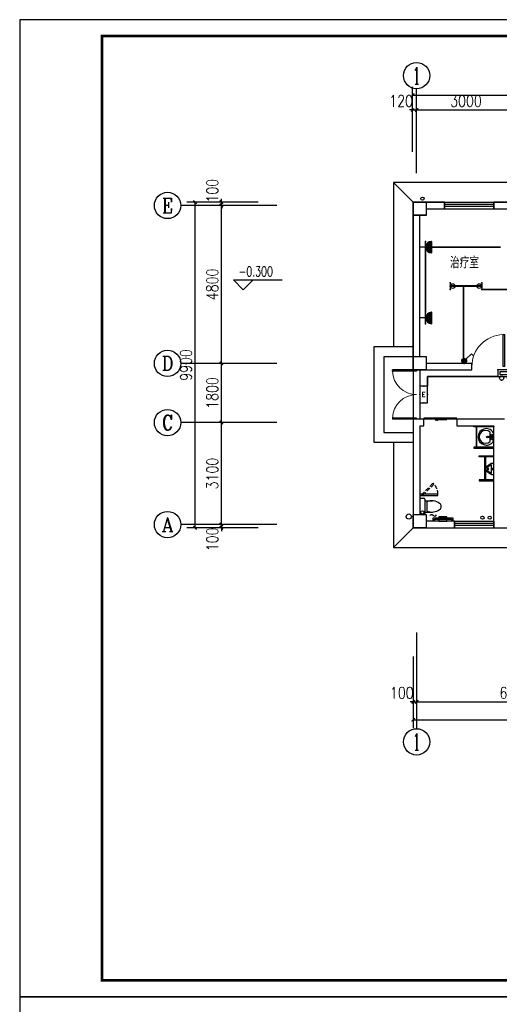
# Model space of a CAD drawing. Extents: x 41933 to 169416, y 41775 to 279375.
# Tile 6 of 39: x 41933 to 56502, y 130645 to 160575. Entities that reach past the tile are written whole.
import ezdxf
from ezdxf.enums import TextEntityAlignment as Align

# ---------------------------------------------------------------- set-up
doc = ezdxf.new("R2010")
doc.units = 0
doc.header["$LTSCALE"] = 1000
doc.header["$MEASUREMENT"] = 0
doc.linetypes.add('DASH', pattern=[0.35, 0.25, -0.1])
for name, color, linetype in [('AXIS', 3, 'Continuous'), ('AXIS_TEXT', 7, 'Continuous'), ('BZ', 143, 'Continuous'), ('COLUMN', 1, 'Continuous'), ('DIM_ELEV', 3, 'Continuous'), ('EQUIP-插座', 3, 'Continuous'), ('EQUIP-照明', 3, 'Continuous'), ('EQUIP_污水', 7, 'Continuous'), ('LATRINE', 6, 'Continuous'), ('LVTRY', 6, 'Continuous'), ('PUB_TEXT', 7, 'Continuous'), ('TEL_TEXT', 7, 'Continuous'), ('VPIPE-凝结', 150, 'DASH'), ('VPIPE-污水', 2, 'DASH'), ('VPIPE-给水', 3, 'Continuous'), ('WALL', 1, 'Continuous'), ('WINDOW', 4, 'Continuous'), ('WIRE-照明', 1, 'Continuous'), ('剖面', 8, 'Continuous'), ('图框', 4, 'Continuous'), ('填充', 8, 'Continuous'), ('雨落管', 3, 'Continuous')]:
    doc.layers.add(name, color=color, linetype=linetype)
doc.styles.add('_TCH_AXIS', font='COMPLEX', dxfattribs={"bigfont": 'GBCBIG'})
doc.styles.add('_TCH_DIM', font='SIMPLEX', dxfattribs={"bigfont": 'GBCBIG'})
doc.styles.add('_TEL_DIM', font='SIMPLEX', dxfattribs={"width": 0.8, "height": 3.5, "bigfont": 'HZTXT'})
doc.styles.add('COMPLEX', font='COMPLEX')
doc.styles.add('DIM_FONT', font='simplex.shx', dxfattribs={"width": 0.8})
doc.styles.get("Standard").update_dxf_attribs({"font": 'gbenor.shx', "bigfont": 'gbcbig.shx'})
doc.dimstyles.new('_TCH_ARCH&&100', dxfattribs={"dimtxt": 350, "dimasz": 100, "dimexe": 250, "dimexo": 300, "dimgap": 100, "dimtad": 1, "dimdec": 0, "dimzin": 0, "dimdsep": 46, "dimtxsty": 'DIM_FONT', "dimblk": 'ARCHTICK', "dimcen": 0.09, "dimclrt": 7, "dimazin": 2, "dimtfac": 1, "dimtdec": 0, "dimtix": 1, "dimtmove": 2, "dimatfit": 3, "dimfxl": 0, "dimtolj": 1, "dimtzin": 0, "dimarcsym": 0})

# ---------------------------------------------------------------- blocks, each defined once
blk = doc.blocks.new('_LINKPT1')
blk.add_line((0, 0), (0, 0))
blk = doc.blocks.new('_Y5VWB')
for p, q in [((0.768, 0.64), (-0.768, 0.64)), ((-0.768, 0.64), (-0.768, 0)), ((-0.768, 0), (0.768, 0)), ((0.568, 0.44), (-0.568, 0.44)), ((-0.568, 0.44), (-0.568, 0.2)), ((-0.568, 0.2), (0.568, 0.2)), ((0.568, 0.2), (0.568, 0.44)), ((0.768, 0), (0.768, 0.64))]:
    blk.add_line(p, q)
for centre in [(-0.391, 0.809), (0.391, 0.809)]:
    blk.add_circle(centre, 0.205)
at = {"xscale": 0.004, "yscale": 0.004, "zscale": 0.004}
for p in [(-0.768, 0.32), (0, 0.64), (0, 0), (0.768, 0.32)]:
    blk.add_blockref('_LINKPT1', p, dxfattribs=at)
at = {"flags": 9}
blk.add_attdef('A', (0, 0), '', height=0.00004, dxfattribs=at)
blk = doc.blocks.new('$equip_U$00000116(DNSC-20150823RB)')
for p in [(-0.345, 0.887), (0.363, 0.886), (-0.672, 0.56), (-0.672, 0), (0.672, 0.56), (0.672, 0)]:
    blk.add_point(p)
at = {"xscale": 0.875, "yscale": 0.875, "zscale": 0.875}
blk.add_blockref('_Y5VWB', (0, 0), dxfattribs=at)
at = {"color": 7, "style": '_TEL_DIM', "flags": 1}
blk.add_attdef('A', text='', height=0.000025, dxfattribs=at).set_placement((0, 0), align=Align.MIDDLE_CENTER)
blk = doc.blocks.new('$plan$00001628')
for p, q in [((-20, 0), (20, 0)), ((20, 0), (20, -150)), ((-23, -104), (-144, -104)), ((-20, -150), (-20, 0)), ((20, -150), (-20, -150)), ((136, -104), (24, -104))]:
    blk.add_line(p, q)
blk.add_lwpolyline([(-97, 9, 5.110404), (92, 9)], format="xyb", close=True)
for centre, radius in [((-57, -52), 26.7), ((0, -190), 27.8), ((57, -52), 26.7)]:
    blk.add_circle(centre, radius)
blk.add_arc((-4, -243), 197, 135.2527, 44.7473)
blk = doc.blocks.new('_ArchTick')
at = {"color": 0, "linetype": 'ByBlock', "const_width": 0.4}
blk.add_lwpolyline([(-0.5, -0.5), (0.5, 0.5)], dxfattribs=at)
blk = doc.blocks.new('*D2180')
at = {"layer": 'AXIS', "color": 0, "lineweight": -2, "transparency": 16777216}
for p, q in [((48883, 145228), (47809, 145228)), ((48059, 145228), (48059, 145328)), ((48059, 145128), (48059, 145228)), ((48883, 145128), (47809, 145128)), ((48059, 145128), (48059, 145028))]:
    blk.add_line(p, q, dxfattribs=at)
at = {"layer": 'Defpoints', "color": 0, "transparency": 16777216}
for p in [(48059, 145228), (49183, 145228), (49183, 145128)]:
    blk.add_point(p, dxfattribs=at)
at = {"layer": 'AXIS', "color": 0, "lineweight": -2, "transparency": 16777216, "xscale": 100, "yscale": 100, "zscale": 100}
for p, rotation in [((48059, 145228), 270), ((48059, 145128), 90)]:
    blk.add_blockref('_ArchTick', p, dxfattribs=dict(at, rotation=rotation))
at = {"layer": 'AXIS', "color": 7, "transparency": 16777216, "insert": (47784, 144778), "char_height": 350, "attachment_point": 5, "rotation": 90, "style": 'DIM_FONT'}
blk.add_mtext('\\A1;100', dxfattribs=at)
blk = doc.blocks.new('*D2181')
at = {"layer": 'AXIS', "color": 0, "lineweight": -2, "transparency": 16777216}
for p, q in [((48883, 148328), (47809, 148328)), ((48059, 145228), (48059, 148328)), ((48883, 145228), (47809, 145228))]:
    blk.add_line(p, q, dxfattribs=at)
at = {"layer": 'Defpoints', "color": 0, "transparency": 16777216}
for p in [(48059, 148328), (49183, 148328), (49183, 145228)]:
    blk.add_point(p, dxfattribs=at)
at = {"layer": 'AXIS', "color": 0, "lineweight": -2, "transparency": 16777216, "xscale": 100, "yscale": 100, "zscale": 100}
for p, rotation in [((48059, 148328), 90), ((48059, 145228), 270)]:
    blk.add_blockref('_ArchTick', p, dxfattribs=dict(at, rotation=rotation))
at = {"layer": 'AXIS', "color": 7, "transparency": 16777216, "insert": (47784, 146778), "char_height": 350, "attachment_point": 5, "rotation": 90, "style": 'DIM_FONT'}
blk.add_mtext('\\A1;3100', dxfattribs=at)
blk = doc.blocks.new('*D2182')
at = {"layer": 'AXIS', "color": 0, "lineweight": -2, "transparency": 16777216}
for p, q in [((48883, 150128), (47809, 150128)), ((48059, 148328), (48059, 150128)), ((48883, 148328), (47809, 148328))]:
    blk.add_line(p, q, dxfattribs=at)
at = {"layer": 'Defpoints', "color": 0, "transparency": 16777216}
for p in [(48059, 150128), (49183, 150128), (49183, 148328)]:
    blk.add_point(p, dxfattribs=at)
at = {"layer": 'AXIS', "color": 0, "lineweight": -2, "transparency": 16777216, "xscale": 100, "yscale": 100, "zscale": 100}
for p, rotation in [((48059, 150128), 90), ((48059, 148328), 270)]:
    blk.add_blockref('_ArchTick', p, dxfattribs=dict(at, rotation=rotation))
at = {"layer": 'AXIS', "color": 7, "transparency": 16777216, "insert": (47784, 149228), "char_height": 350, "attachment_point": 5, "rotation": 90, "style": 'DIM_FONT'}
blk.add_mtext('\\A1;1800', dxfattribs=at)
blk = doc.blocks.new('*D2183')
at = {"layer": 'AXIS', "color": 0, "lineweight": -2, "transparency": 16777216}
for p, q in [((48883, 154928), (47809, 154928)), ((48059, 150128), (48059, 154928)), ((48883, 150128), (47809, 150128))]:
    blk.add_line(p, q, dxfattribs=at)
at = {"layer": 'Defpoints', "color": 0, "transparency": 16777216}
for p in [(48059, 154928), (49183, 154928), (49183, 150128)]:
    blk.add_point(p, dxfattribs=at)
at = {"layer": 'AXIS', "color": 0, "lineweight": -2, "transparency": 16777216, "xscale": 100, "yscale": 100, "zscale": 100}
for p, rotation in [((48059, 154928), 90), ((48059, 150128), 270)]:
    blk.add_blockref('_ArchTick', p, dxfattribs=dict(at, rotation=rotation))
at = {"layer": 'AXIS', "color": 7, "transparency": 16777216, "insert": (47784, 152528), "char_height": 350, "attachment_point": 5, "rotation": 90, "style": 'DIM_FONT'}
blk.add_mtext('\\A1;4800', dxfattribs=at)
blk = doc.blocks.new('*D2184')
at = {"layer": 'AXIS', "color": 0, "lineweight": -2, "transparency": 16777216}
for p, q in [((48059, 155028), (48059, 155128)), ((48883, 155028), (47809, 155028)), ((48883, 154928), (47809, 154928)), ((48059, 154928), (48059, 155028)), ((48059, 154928), (48059, 154828))]:
    blk.add_line(p, q, dxfattribs=at)
at = {"layer": 'Defpoints', "color": 0, "transparency": 16777216}
for p in [(48059, 155028), (49183, 155028), (49183, 154928)]:
    blk.add_point(p, dxfattribs=at)
at = {"layer": 'AXIS', "color": 0, "lineweight": -2, "transparency": 16777216, "xscale": 100, "yscale": 100, "zscale": 100}
for p, rotation in [((48059, 155028), 270), ((48059, 154928), 90)]:
    blk.add_blockref('_ArchTick', p, dxfattribs=dict(at, rotation=rotation))
at = {"layer": 'AXIS', "color": 7, "transparency": 16777216, "insert": (47784, 155378), "char_height": 350, "attachment_point": 5, "rotation": 90, "style": 'DIM_FONT'}
blk.add_mtext('\\A1;100', dxfattribs=at)
blk = doc.blocks.new('*D2185')
at = {"layer": 'AXIS', "color": 0, "lineweight": -2, "transparency": 16777216}
for p, q in [((49182, 155028), (47009, 155028)), ((47259, 145128), (47259, 155028)), ((49182, 145128), (47009, 145128))]:
    blk.add_line(p, q, dxfattribs=at)
at = {"layer": 'Defpoints', "color": 0, "transparency": 16777216}
for p in [(47259, 155028), (49482, 155028), (49482, 145128)]:
    blk.add_point(p, dxfattribs=at)
at = {"layer": 'AXIS', "color": 0, "lineweight": -2, "transparency": 16777216, "xscale": 100, "yscale": 100, "zscale": 100}
for p, rotation in [((47259, 155028), 90), ((47259, 145128), 270)]:
    blk.add_blockref('_ArchTick', p, dxfattribs=dict(at, rotation=rotation))
at = {"layer": 'AXIS', "color": 7, "transparency": 16777216, "insert": (46984, 150078), "char_height": 350, "attachment_point": 5, "rotation": 90, "style": 'DIM_FONT'}
blk.add_mtext('\\A1;9900', dxfattribs=at)
blk = doc.blocks.new('*D2192')
at = {"layer": 'AXIS', "color": 0, "lineweight": -2, "transparency": 16777216}
for p, q in [((53870, 156554), (53870, 158081)), ((53990, 156554), (53990, 158081)), ((53870, 157831), (53770, 157831)), ((53870, 157831), (53990, 157831)), ((53990, 157831), (54090, 157831))]:
    blk.add_line(p, q, dxfattribs=at)
at = {"layer": 'Defpoints', "color": 0, "transparency": 16777216}
for p in [(53990, 157831), (53870, 156254), (53990, 156254)]:
    blk.add_point(p, dxfattribs=at)
at = {"layer": 'AXIS', "color": 0, "lineweight": -2, "transparency": 16777216, "xscale": 100, "yscale": 100, "zscale": 100}
blk.add_blockref('_ArchTick', (53870, 157831), dxfattribs=at)
at = {"layer": 'AXIS', "color": 0, "lineweight": -2, "transparency": 16777216, "xscale": 100, "yscale": 100, "zscale": 100, "rotation": 180}
blk.add_blockref('_ArchTick', (53990, 157831), dxfattribs=at)
at = {"layer": 'AXIS', "color": 7, "transparency": 16777216, "insert": (53520, 158106), "char_height": 350, "attachment_point": 5, "style": 'DIM_FONT'}
blk.add_mtext('\\A1;120', dxfattribs=at)
blk = doc.blocks.new('*D2193')
at = {"layer": 'AXIS', "color": 0, "lineweight": -2, "transparency": 16777216}
for p, q in [((53990, 156554), (53990, 158081)), ((56990, 156554), (56990, 158081)), ((53990, 157831), (56990, 157831))]:
    blk.add_line(p, q, dxfattribs=at)
at = {"layer": 'Defpoints', "color": 0, "transparency": 16777216}
for p in [(56990, 157831), (53990, 156254), (56990, 156254)]:
    blk.add_point(p, dxfattribs=at)
at = {"layer": 'AXIS', "color": 0, "lineweight": -2, "transparency": 16777216, "xscale": 100, "yscale": 100, "zscale": 100, "rotation": 180}
blk.add_blockref('_ArchTick', (53990, 157831), dxfattribs=at)
at = {"layer": 'AXIS', "color": 0, "lineweight": -2, "transparency": 16777216, "xscale": 100, "yscale": 100, "zscale": 100}
blk.add_blockref('_ArchTick', (56990, 157831), dxfattribs=at)
at = {"layer": 'AXIS', "color": 7, "transparency": 16777216, "insert": (55490, 158106), "char_height": 350, "attachment_point": 5, "style": 'DIM_FONT'}
blk.add_mtext('\\A1;3000', dxfattribs=at)
blk = doc.blocks.new('*D2199')
at = {"layer": 'AXIS', "color": 0, "lineweight": -2, "transparency": 16777216}
for p, q in [((53870, 157454), (53870, 158533)), ((71590, 157454), (71590, 158533)), ((53870, 158283), (71590, 158283))]:
    blk.add_line(p, q, dxfattribs=at)
at = {"layer": 'Defpoints', "color": 0, "transparency": 16777216}
for p in [(71590, 158283), (53870, 157154), (71590, 157154)]:
    blk.add_point(p, dxfattribs=at)
at = {"layer": 'AXIS', "color": 0, "lineweight": -2, "transparency": 16777216, "xscale": 100, "yscale": 100, "zscale": 100, "rotation": 180}
blk.add_blockref('_ArchTick', (53870, 158283), dxfattribs=at)
at = {"layer": 'AXIS', "color": 0, "lineweight": -2, "transparency": 16777216, "xscale": 100, "yscale": 100, "zscale": 100}
blk.add_blockref('_ArchTick', (71590, 158283), dxfattribs=at)
at = {"layer": 'AXIS', "color": 7, "transparency": 16777216, "insert": (62730, 158558), "char_height": 350, "attachment_point": 5, "style": 'DIM_FONT'}
blk.add_mtext('\\A1;17720', dxfattribs=at)
blk = doc.blocks.new('*D2200')
at = {"layer": 'AXIS', "color": 0, "lineweight": -2, "transparency": 16777216}
for p, q in [((53890, 140959), (53890, 139588)), ((53990, 140959), (53990, 139588)), ((53890, 139838), (53790, 139838)), ((53890, 139838), (53990, 139838)), ((53990, 139838), (54090, 139838))]:
    blk.add_line(p, q, dxfattribs=at)
at = {"layer": 'Defpoints', "color": 0, "transparency": 16777216}
for p in [(53890, 141259), (53990, 141259), (53990, 139838)]:
    blk.add_point(p, dxfattribs=at)
at = {"layer": 'AXIS', "color": 0, "lineweight": -2, "transparency": 16777216, "xscale": 100, "yscale": 100, "zscale": 100}
blk.add_blockref('_ArchTick', (53890, 139838), dxfattribs=at)
at = {"layer": 'AXIS', "color": 0, "lineweight": -2, "transparency": 16777216, "xscale": 100, "yscale": 100, "zscale": 100, "rotation": 180}
blk.add_blockref('_ArchTick', (53990, 139838), dxfattribs=at)
at = {"layer": 'AXIS', "color": 7, "transparency": 16777216, "insert": (53540, 140113), "char_height": 350, "attachment_point": 5, "style": 'DIM_FONT'}
blk.add_mtext('\\A1;100', dxfattribs=at)
blk = doc.blocks.new('*D2201')
at = {"layer": 'AXIS', "color": 0, "lineweight": -2, "transparency": 16777216}
for p, q in [((53990, 140959), (53990, 139588)), ((59990, 140959), (59990, 139588)), ((53990, 139838), (59990, 139838))]:
    blk.add_line(p, q, dxfattribs=at)
at = {"layer": 'Defpoints', "color": 0, "transparency": 16777216}
for p in [(53990, 141259), (59990, 141259), (59990, 139838)]:
    blk.add_point(p, dxfattribs=at)
at = {"layer": 'AXIS', "color": 0, "lineweight": -2, "transparency": 16777216, "xscale": 100, "yscale": 100, "zscale": 100, "rotation": 180}
blk.add_blockref('_ArchTick', (53990, 139838), dxfattribs=at)
at = {"layer": 'AXIS', "color": 0, "lineweight": -2, "transparency": 16777216, "xscale": 100, "yscale": 100, "zscale": 100}
blk.add_blockref('_ArchTick', (59990, 139838), dxfattribs=at)
at = {"layer": 'AXIS', "color": 7, "transparency": 16777216, "insert": (56990, 140113), "char_height": 350, "attachment_point": 5, "style": 'DIM_FONT'}
blk.add_mtext('\\A1;6000', dxfattribs=at)
blk = doc.blocks.new('*D2206')
at = {"layer": 'AXIS', "color": 0, "lineweight": -2, "transparency": 16777216}
for p, q in [((53890, 141218), (53890, 139047)), ((71610, 141218), (71610, 139047)), ((53890, 139297), (71610, 139297))]:
    blk.add_line(p, q, dxfattribs=at)
at = {"layer": 'Defpoints', "color": 0, "transparency": 16777216}
for p in [(53890, 141518), (71610, 141518), (71610, 139297)]:
    blk.add_point(p, dxfattribs=at)
at = {"layer": 'AXIS', "color": 0, "lineweight": -2, "transparency": 16777216, "xscale": 100, "yscale": 100, "zscale": 100, "rotation": 180}
blk.add_blockref('_ArchTick', (53890, 139297), dxfattribs=at)
at = {"layer": 'AXIS', "color": 0, "lineweight": -2, "transparency": 16777216, "xscale": 100, "yscale": 100, "zscale": 100}
blk.add_blockref('_ArchTick', (71610, 139297), dxfattribs=at)
at = {"layer": 'AXIS', "color": 7, "transparency": 16777216, "insert": (62750, 139572), "char_height": 350, "attachment_point": 5, "style": 'DIM_FONT'}
blk.add_mtext('\\A1;17720', dxfattribs=at)
blk = doc.blocks.new('_FZH')
for p, q in [((-0.5, 0.5), (0.5, 0.5)), ((-0.5, -0.5), (-0.5, 0.5)), ((0.5, -0.5), (0.5, 0.5)), ((-0.5, -0.5), (0.5, -0.5))]:
    blk.add_line(p, q)
blk.add_lwpolyline([(-0.5, -0.5), (0.5, -0.5), (0.5, 0.5), (-0.5, 0.5)], close=True)
blk = doc.blocks.new('_AXISO')
blk.add_circle((0, 0), 0.5)
at = {"layer": 'AXIS_TEXT', "style": 'COMPLEX', "width": 1.041667}
blk.add_attdef('A', text='', height=0.56, dxfattribs=at).set_placement((-0.25, -0.28), (0.25, -0.28), align=Align.FIT)
blk = doc.blocks.new('$WINLIB2D$00000001')
for p, q in [((-0.5, 0.5), (0.5, 0.5)), ((-0.5, 0.5), (-0.5, -0.5)), ((0.5, -0.5), (0.5, 0.5)), ((0.5, 0.167), (-0.5, 0.167)), ((0.5, -0.167), (-0.5, -0.167)), ((-0.5, -0.5), (0.5, -0.5))]:
    blk.add_line(p, q)
blk = doc.blocks.new('$DorLib2D$00000129')
at = {"color": 0, "linetype": 'Continuous'}
for p, q in [((-0.5, 0.545), (-0.5, 0.687)), ((-0.5, 0.687), (0.5, 0.687)), ((0.5, 0.687), (0.5, 0.545)), ((0.5, 0.545), (-0.5, 0.545)), ((-0.5, 0.5), (-0.5, 0.545)), ((-0.2, 0.437), (0.158, 0.437)), ((0.08, 0.341), (0.08, 0.437)), ((0.158, 0.437), (0.08, 0.341)), ((0.5, 0.5), (0.5, 0.545))]:
    blk.add_line(p, q, dxfattribs=at)
blk = doc.blocks.new('$lvtry$00000219')
at = {"color": 0}
for p, q in [((-124, -91, 0), (-43, -216, 0)), ((-116, -76, 0), (116, -76, 0)), ((43, -216, 0), (124, -91, 0))]:
    blk.add_line(p, q, dxfattribs=at)
at = {"color": 0, "elevation": 0}
blk.add_lwpolyline([(69, -231, -0.57735), (-69, -231), (-162, -88, -0.145378), (-170, -61), (-170, 0), (170, 0), (170, -61, -0.145378), (162, -88)], format="xyb", close=True, dxfattribs=at)
at = {"color": 0}
for centre, radius in [((0, -177, 0), 20), ((0, -38, 0), 17.7)]:
    blk.add_circle(centre, radius, dxfattribs=at)
for centre, radius, start, end in [((-116, -86, 0), 10, 90, 213.0863), ((0, -191, 0), 50, 210, 330), ((116, -86, 0), 10, 326.9137, 90)]:
    blk.add_arc(centre, radius, start, end, dxfattribs=at)
for p in [(0, -38, 0), (0, -177, 0)]:
    blk.add_point(p, dxfattribs=at)
blk = doc.blocks.new('$DorLib2D$00000001')
for p, q in [((0.45, 0.975), (0.5, 0.975)), ((0.45, 0), (0.45, 0.975)), ((0.5, 0), (0.5, 0.975)), ((0.5, 0), (0.45, 0))]:
    blk.add_line(p, q)
at = {"lineweight": 13}
blk.add_arc((0.475, 0), 0.975, 91.4693, 180, dxfattribs=at)
blk = doc.blocks.new('$DorLib2D$00000002')
for p, q in [((-0.5, 0), (-0.5, 0.4875)), ((-0.475, 0.4875), (-0.5, 0.4875)), ((-0.475, 0), (-0.475, 0.4875)), ((0.475, 0), (0.475, 0.4875)), ((0.475, 0.4875), (0.5, 0.4875)), ((0.5, 0), (0.5, 0.4875)), ((-0.5, 0), (-0.475, 0)), ((0.5, 0), (0.475, 0))]:
    blk.add_line(p, q)
at = {"lineweight": 13}
for centre, start, end in [((-0.4875, 0), 0, 88.53072), ((0.4875, 0), 91.46928, 180)]:
    blk.add_arc(centre, 0.4875, start, end, dxfattribs=at)
blk = doc.blocks.new('$equip$00001776')
for p, q in [((0.72, 0.66), (-0.72, 0.66)), ((-0.72, 0.66), (-0.72, 0)), ((-0.72, 0), (0.72, 0)), ((0.72, 0), (0.72, 0.66))]:
    blk.add_line(p, q)
for p in [(-0.72, 0.33), (0, 0.66), (0, 0), (0.72, 0.33)]:
    blk.add_point(p)
at = {"color": 7, "style": '_TEL_DIM'}
blk.add_attdef('$TEXT$', text='', height=0.4, dxfattribs=at).set_placement((0, 0.33), align=Align.MIDDLE_CENTER)
at = {"color": 7, "style": '_TEL_DIM', "flags": 1}
blk.add_attdef('A', text='', height=0.00002, dxfattribs=at).set_placement((0, 0), align=Align.MIDDLE_CENTER)
blk = doc.blocks.new('$equip$00001237')
for p, q in [((-0.5, 1.05), (-0.5, 1)), ((-0.5, 1), (0.5, 1)), ((0.5, 1.05), (0.5, 1)), ((0.5, 0.5), (-0.5, 0.5)), ((0, 0.5), (0, 0))]:
    blk.add_line(p, q)
blk.add_arc((0, 1), 0.5, 180, 0)
for p in [(0, 1), (-0.5, 0.5), (0, 0), (0.5, 0.5)]:
    blk.add_point(p)
for points in [[(0.433, 0.75), (-0.433, 0.75), (0.5, 1), (-0.5, 1)], [(0.25, 0.567), (-0.25, 0.567), (0.433, 0.75), (-0.433, 0.75)], [(0, 0.5), (0, 0.5), (0.25, 0.567), (-0.25, 0.567)]]:
    blk.add_solid(points)
at = {"flags": 9}
blk.add_attdef('A', (0, 0), '', height=0.00002, dxfattribs=at)
blk = doc.blocks.new('$equip$00001159')
for p, q in [((-1.2, 0.25), (-1.2, -0.25)), ((-1.2, 0), (1.2, 0)), ((1.2, 0.25), (1.2, -0.25))]:
    blk.add_line(p, q)
at = {"const_width": 0.14}
blk.add_lwpolyline([(-1.2, 0), (1.2, 0)], dxfattribs=at)
at = {"layer": 'EQUIP-照明'}
for p in [(-1.2, 0), (0, 0), (1.2, 0)]:
    blk.add_point(p, dxfattribs=at)
at = {"layer": 'EQUIP-照明', "flags": 9}
blk.add_attdef('A', (0, 0), '', height=0.00002, dxfattribs=at)
blk = doc.blocks.new('$equip_U$00000122(5926F87FB3A348D)')
for centre in [(-1.014, 0), (1.014, 0)]:
    blk.add_circle(centre, 0.179)
for p in [(-1.2, 0), (0, 0), (1.2, 0)]:
    blk.add_point(p)
blk.add_blockref('$equip$00001159', (0, 0))
at = {"color": 7, "style": '_TEL_DIM', "flags": 1}
blk.add_attdef('A', text='', height=0.000025, dxfattribs=at).set_placement((0, 0), align=Align.MIDDLE_CENTER)
blk = doc.blocks.new('$equip_U$00000121(5926F87FB3A348D)')
for p in [(-1.363, 0), (0, 0), (1.371, 0)]:
    blk.add_point(p)
at = {"xscale": 1.142857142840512, "yscale": 1.142857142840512, "zscale": 1.142857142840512}
blk.add_blockref('$equip_U$00000122(5926F87FB3A348D)', (0, 0), dxfattribs=at)
at = {"color": 7, "style": '_TEL_DIM', "flags": 1}
blk.add_attdef('A', text='', height=0.0000286, dxfattribs=at).set_placement((0, 0), align=Align.MIDDLE_CENTER)
blk = doc.blocks.new('$equip_U$00000122(DNSC-20150823RB)')
for p in [(-1.371, 0.286), (0, 0), (1.371, 0.286), (-1.371, -0.286), (1.371, -0.286)]:
    blk.add_point(p)
blk.add_blockref('$equip_U$00000121(5926F87FB3A348D)', (0, 0))
at = {"color": 7, "style": '_TEL_DIM', "flags": 1}
blk.add_attdef('A', text='', height=0.0000286, dxfattribs=at).set_placement((0, 0), align=Align.MIDDLE_CENTER)
blk = doc.blocks.new('$equip$00001962')
for p, q in [((0.147, 0.356), (0.625, 0.833)), ((0.625, 0.833), (0.766, 0.692))]:
    blk.add_line(p, q)
blk.add_circle((0, 0.208), 0.208)
for p in [(-0.208, 0.208), (0, 0.417), (0, 0), (0.208, 0.208)]:
    blk.add_point(p)
for points in [[(-0.18, 0.313), (0.18, 0.313), (-0.208, 0.208), (0.208, 0.208)], [(-0.18, 0.104), (0.18, 0.104), (-0.208, 0.208), (0.208, 0.208)], [(-0.104, 0.389), (0.104, 0.389), (-0.18, 0.313), (0.18, 0.313)], [(-0.104, 0.028), (0.104, 0.028), (-0.18, 0.104), (0.18, 0.104)], [(0, 0.417), (0, 0.417), (-0.104, 0.389), (0.104, 0.389)], [(0, 0), (0, 0), (-0.104, 0.028), (0.104, 0.028)]]:
    blk.add_solid(points)
at = {"layer": 'TEL_TEXT', "style": '_TEL_DIM', "flags": 1}
blk.add_attdef('A', text='', height=0.00002, dxfattribs=at).set_placement((0, 0), align=Align.MIDDLE_CENTER)
blk = doc.blocks.new('$TwtSys$00000132')
at = {"elevation": 0}
blk.add_lwpolyline([(7, -101, -0.575183), (0, 0, 0.604745), (-11, 101, 16.924828)], format="xyb", dxfattribs=at)

msp = doc.modelspace()

# ---------------------------------------------------------------- linework, layer by layer
at = {"color": 32}
for p, q in [((53889.8, 155028.1), (53289.8, 155628.1)), ((53889.8, 145128.1), (53289.8, 144528.1))]:
    msp.add_line(p, q, dxfattribs=at)
for p, q in [((56059.8, 146590.3), (56059.8, 147290.3)), ((56089.8, 146590.3), (56089.8, 147290.3))]:
    msp.add_line(p, q)
for points in [[(67589.8, 144528.1), (67789.8, 144528.1), (67789.8, 144528.1), (72189.8, 144528.1), (72189.8, 155628.1), (53289.8, 155628.1), (53289.8, 150628.1)], [(53289.8, 147728.1), (53289.8, 144528.1), (64589.8, 144528.1)]]:
    msp.add_lwpolyline(points, dxfattribs=at)
for points in [[(56339.8, 148228.1), (56339.8, 148203.1), (55733.3, 148203.1), (55733.3, 148228.1)], [(55819.8, 148203.1), (55794.8, 148203.1), (55794.8, 147578.1), (55819.8, 147578.1)], [(56339.8, 147553.1), (56339.8, 147578.1), (55733.3, 147578.1), (55733.3, 147553.1)]]:
    msp.add_lwpolyline(points, close=True)
for points in [[(56339.8, 147290.3), (55890.3, 147290.3), (55890.3, 147320.3), (56339.8, 147320.3)], [(56339.8, 146590.3), (55890.3, 146590.3), (55890.3, 146560.3), (56339.8, 146560.3)]]:
    msp.add_lwpolyline(points)
at = {"layer": 'AXIS'}
for p, q in [((53989.8, 155906.2), (53989.8, 158475.6)), ((49746.6, 154928.1), (46824.4, 154928.1)), ((49746.6, 150128.1), (46824.4, 150128.1)), ((49746.6, 148328.1), (46824.4, 148328.1)), ((49746.6, 145228.1), (46824.4, 145228.1)), ((53989.8, 141943.2), (53989.8, 139022.7))]:
    msp.add_line(p, q, dxfattribs=at)
at = {"layer": 'BZ'}
for p, q in [((54089.8, 146028.1), (54210.5, 146028.1)), ((54240.5, 145998.1), (54240.5, 145558.1)), ((54240.9, 145947.9), (54470.9, 145947.9)), ((54300.9, 145917.9), (54300.9, 145638.4)), ((54210.5, 145528.1), (54089.8, 145528.1)), ((54240.9, 145608.4), (54470.9, 145608.4))]:
    msp.add_line(p, q, dxfattribs=at)
for centre, radius, start, end in [((54210.5, 145998.1), 30, 0, 90), ((54453.3, 145550.7), 397.5, 53.36186, 112.54952), ((54630, 145778.1), 109.8, 303.45086, 56.54914), ((54210.5, 145558.1), 30, 270, 0), ((54453.3, 146005.5), 397.5, 247.45048, 306.63814)]:
    msp.add_arc(centre, radius, start, end, dxfattribs=at)
at = {"layer": 'DIM_ELEV'}
for p, q in [((48723, 152367.3), (48423, 152667.3)), ((48423, 152667.3), (49906.2, 152667.3)), ((48723, 152367.3), (49023, 152667.3))]:
    msp.add_line(p, q, dxfattribs=at)
at = {"layer": 'LATRINE', "linetype": 'DASH', "ltscale": 0.5}
msp.add_lwpolyline([(54169.8, 146107.6), (54141.5, 146135.9), (54488, 146482.4), (54516.3, 146454.1)], close=True, dxfattribs=at)
at = {"layer": 'LATRINE'}
for points in [[(54639.8, 146108.1), (54639.8, 146148.1), (54089.8, 146148.1), (54089.8, 146108.1)], [(54909.8, 145328.1), (54909.8, 145467.3), (54669.8, 145467.3), (54669.8, 145328.1)]]:
    msp.add_lwpolyline(points, close=True, dxfattribs=at)
for points in [[(54489.8, 145328.1), (54489.8, 145428.1), (55089.8, 145428.1), (55089.8, 145328.1)], [(54529.8, 145328.1), (54529.8, 145388.1), (55049.8, 145388.1), (55049.8, 145328.1)]]:
    msp.add_lwpolyline(points, dxfattribs=at)
at = {"layer": 'LATRINE', "linetype": 'DASH', "ltscale": 0.5}
msp.add_arc((54189.8, 146148.1), 450, 0, 48.26245, dxfattribs=at)
at = {"layer": 'VPIPE-凝结', "linetype": 'Continuous'}
msp.add_circle((54167.9, 155135), 50, dxfattribs=at)
at = {"layer": 'VPIPE-污水', "linetype": 'Continuous'}
for centre in [(55990.4, 145437.6), (56210, 145437.6)]:
    msp.add_circle(centre, 50, dxfattribs=at)
at = {"layer": 'VPIPE-给水', "linetype": 'Continuous'}
msp.add_circle((54167.2, 145597.1), 50, dxfattribs=at)
at = {"layer": 'WALL'}
for p, q in [((54839.8, 155028.1), (54289.8, 155028.1)), ((54289.8, 154828.1), (54839.8, 154828.1)), ((54839.8, 154828.1), (54839.8, 155028.1)), ((56889.8, 155028.1), (56339.8, 155028.1)), ((56339.8, 155028.1), (56339.8, 154828.1)), ((56339.8, 154828.1), (56889.8, 154828.1)), ((53889.8, 150328.1), (53889.8, 154628.1)), ((54089.8, 150328.1), (54089.8, 154628.1)), ((55669.8, 150128.1), (54289.8, 150128.1)), ((55669.8, 149928.1), (55669.8, 150128.1)), ((54289.8, 149928.1), (55669.8, 149928.1)), ((54089.8, 148428.1), (53889.8, 148428.1)), ((53889.8, 148428.1), (53889.8, 148328.1)), ((53889.8, 148328.1), (53889.8, 145528.1)), ((54209.8, 148428.1), (54089.8, 148428.1)), ((54089.8, 148228.1), (54209.8, 148228.1)), ((54089.8, 148228.1), (54089.8, 145528.1)), ((54209.8, 148228.1), (54209.8, 148428.1)), ((56439.8, 148428.1), (55209.8, 148428.1)), ((55209.8, 148428.1), (55209.8, 148228.1)), ((55209.8, 148228.1), (56339.8, 148228.1)), ((56339.8, 145328.1), (56339.8, 148228.1)), ((56659.8, 148428.1), (56439.8, 148428.1)), ((55139.8, 145328.1), (54289.8, 145328.1)), ((55139.8, 145128.1), (55139.8, 145328.1)), ((56339.8, 145328.1), (56339.8, 145128.1)), ((54289.8, 145128.1), (55139.8, 145128.1)), ((56339.8, 145128.1), (56439.8, 145128.1)), ((56439.8, 145128.1), (57789.8, 145128.1))]:
    msp.add_line(p, q, dxfattribs=at)
at = {"layer": 'WINDOW'}
for p, q in [((53889.8, 149928.1), (53889.8, 148428.1)), ((54089.8, 149928.1), (54089.8, 148428.1))]:
    msp.add_line(p, q, dxfattribs=at)
at = {"layer": 'WIRE-照明', "linetype": 'Continuous', "const_width": 50}
for points in [[(56539.8, 153660), (54439.8, 153660)], [(54264.8, 153485), (54264.8, 151683)], [(55417.5, 150269.1), (55417.5, 152478.1)], [(55969.8, 152378.1), (58009.8, 152378.1)], [(56457.3, 149732.1), (54320.8, 149732.1)], [(54320.8, 149732.1), (54320.8, 149430.1)]]:
    msp.add_lwpolyline(points, dxfattribs=at)
at = {"layer": '剖面'}
msp.add_line((53889.8, 155028.1), (53889.8, 149928.1), dxfattribs=at)
for points in [[(53889.8, 150628.1), (52689.8, 150628.1), (52689.8, 148428.1), (52689.8, 147728.1), (53889.8, 147728.1)], [(53889.8, 149928.1), (53889.8, 150328.1), (52989.8, 150328.1), (52989.8, 148428.1), (52989.8, 148028.1), (53889.8, 148028.1)]]:
    msp.add_lwpolyline(points, dxfattribs=at)
at = {"layer": '图框', "color": 4}
for points in [[(83933, 160575), (41933, 160575), (41933, 130875), (83933, 130875)], [(83933, 130875), (41933, 130875), (41933, 101175), (83933, 101175)]]:
    msp.add_lwpolyline(points, close=True, dxfattribs=at)
at = {"layer": '图框', "color": 4, "const_width": 80}
msp.add_lwpolyline([(44433, 131375), (83433, 131375), (83433, 160075), (44433, 160075)], close=True, dxfattribs=at)
at = {"layer": '填充'}
for points in [[(53889.8, 155028.1), (71589.8, 155028.1), (71589.8, 145128.1), (67589.8, 145128.1)], [(53889.8, 150267.2), (53889.8, 145128.1), (64489.8, 145128.1)]]:
    msp.add_lwpolyline(points, dxfattribs=at)
at = {"layer": '雨落管'}
msp.add_circle((53752.5, 145472.4), 80, dxfattribs=at)

# ---------------------------------------------------------------- block references
at = {"layer": 'AXIS'}
ref = msp.add_blockref('_AXISO', (53989.8, 158875.6), dxfattribs=dict(at, xscale=800, yscale=800, zscale=800))
ref.add_attrib('A', '1', dxfattribs={"layer": 'AXIS_TEXT', "height": 514.7, "style": '_TCH_AXIS'}).set_placement((53879.5, 158618.2), (54100.1, 158618.2), align=Align.FIT)
ref = msp.add_blockref('_AXISO', (46424.4, 154928.1), dxfattribs=dict(at, xscale=800, yscale=800, zscale=800))
ref.add_attrib('A', 'E', dxfattribs={"layer": 'AXIS_TEXT', "height": 445.4, "style": '_TCH_AXIS'}).set_placement((46254.7, 154705.4), (46594.1, 154705.4), align=Align.FIT)
ref = msp.add_blockref('_AXISO', (46424.4, 150128.1), dxfattribs=dict(at, xscale=800, yscale=800, zscale=800))
ref.add_attrib('A', 'D', dxfattribs={"layer": 'AXIS_TEXT', "height": 435.3, "style": '_TCH_AXIS'}).set_placement((46248.2, 149910.5), (46600.6, 149910.5), align=Align.FIT)
ref = msp.add_blockref('_AXISO', (46424.4, 148328.1), dxfattribs=dict(at, xscale=800, yscale=800, zscale=800))
ref.add_attrib('A', 'C', dxfattribs={"layer": 'AXIS_TEXT', "height": 455.7, "style": '_TCH_AXIS'}).set_placement((46261.7, 148100.3), (46587.1, 148100.3), align=Align.FIT)
ref = msp.add_blockref('_AXISO', (46424.4, 145228.1), dxfattribs=dict(at, xscale=800, yscale=800, zscale=800))
ref.add_attrib('A', 'A', dxfattribs={"layer": 'AXIS_TEXT', "height": 425.2, "style": '_TCH_AXIS'}).set_placement((46242.2, 145015.5), (46606.6, 145015.5), align=Align.FIT)
ref = msp.add_blockref('_AXISO', (53989.8, 138622.7), dxfattribs=dict(at, xscale=800, yscale=800, zscale=800))
ref.add_attrib('A', '1', dxfattribs={"layer": 'AXIS_TEXT', "height": 514.7, "style": '_TCH_AXIS'}).set_placement((53879.5, 138365.3), (54100.1, 138365.3), align=Align.FIT)
at = {"layer": 'BZ', "xscale": -1, "yscale": -1, "rotation": 90}
msp.add_blockref('$plan$00001628', (56330.5, 147890.4), dxfattribs=at)
at = {"layer": 'COLUMN', "xscale": 400, "yscale": 400, "zscale": 400, "rotation": 90}
for p in [(54089.8, 154828.1), (54089.8, 150128.1), (54089.8, 145328.1)]:
    msp.add_blockref('_FZH', p, dxfattribs=at)
at = {"layer": 'EQUIP-插座', "xscale": 350, "yscale": 350, "zscale": 350, "rotation": 270}
for p in [(54089.8, 153660), (54089.8, 151508)]:
    msp.add_blockref('$equip$00001237', p, dxfattribs=at)
at = {"layer": 'EQUIP-照明', "xscale": 350, "yscale": 350, "zscale": 350}
msp.add_blockref('$equip_U$00000122(DNSC-20150823RB)', (55489.8, 152478.1), dxfattribs=at)
for name, p, rotation in [('$equip$00001962', (55435.7, 150128.1), 359.9999949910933), ('$equip_U$00000116(DNSC-20150823RB)', (56692.5, 149928.1), 180.0000000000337)]:
    msp.add_blockref(name, p, dxfattribs=dict(at, rotation=rotation))
at = {"layer": 'EQUIP-照明'}
ref = msp.add_blockref('$equip$00001776', (54320.8, 149178.1), dxfattribs=dict(at, xscale=350, yscale=350, zscale=350, rotation=90))
ref.add_attrib('$TEXT$', 'E', dxfattribs={"layer": '0', "color": 7, "height": 140, "style": '_TEL_DIM'}).set_placement((54205.3, 149178.1), align=Align.MIDDLE_CENTER)
at = {"layer": 'EQUIP_污水', "rotation": 270}
msp.add_blockref('$TwtSys$00000132', (54490.3, 145511.2), dxfattribs=at)
at = {"layer": 'LVTRY', "yscale": -1, "rotation": 89.99999999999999}
msp.add_blockref('$lvtry$00000219', (56339.8, 146918.3), dxfattribs=at)
at = {"layer": 'WINDOW', "xscale": -1500, "zscale": -1500}
for name, p, yscale, rotation in [('$WINLIB2D$00000001', (55589.8, 154928.1), -200, 180), ('$DorLib2D$00000002', (53989.8, 149178.1), -1500, 270)]:
    msp.add_blockref(name, p, dxfattribs=dict(at, yscale=yscale, rotation=rotation))
at = {"layer": 'WINDOW'}
for name, p, xscale, yscale, zscale in [('$DorLib2D$00000001', (56169.8, 150028.1), 1000, 1000, 1000), ('$DorLib2D$00000129', (54709.8, 148328.1), -1000, 200, -1000), ('$WINLIB2D$00000001', (55739.8, 145228.1), 1200, 200, 1200)]:
    msp.add_blockref(name, p, dxfattribs=dict(at, xscale=xscale, yscale=yscale, zscale=zscale))

# ---------------------------------------------------------------- texts
at = {"layer": 'PUB_TEXT'}
for s, height, style, width, p in [('治疗室', 350, '_TEL_DIM', 0.8, (55001.6, 153017.3)), ('-0.300', 297.5, '_TCH_DIM', 0.705882, (48581.8, 152772.3))]:
    msp.add_text(s, height=height, dxfattribs=dict(at, style=style, width=width)).set_placement(p)

# ---------------------------------------------------------------- dimensions: what is measured, and where the dimension line sits
at = {"layer": 'AXIS'}
for p1, p2, distance, picture, middle in [((53869.8, 157154), (71589.8, 157154), 1128.6, '*D2199', (62729.8, 158557.6)), ((53989.8, 156253.9), (56989.8, 156253.9), 1577.4, '*D2193', (55489.8, 158106.3)), ((49481.7, 145128.1), (49481.7, 155028.1), 2222.2, '*D2185', (46984.5, 150078.1)), ((49182.6, 150128.1), (49182.6, 154928.1), 1123.1, '*D2183', (47784.5, 152528.1)), ((49182.6, 148328.1), (49182.6, 150128.1), 1123.1, '*D2182', (47784.5, 149228.1)), ((49182.6, 145228.1), (49182.6, 148328.1), 1123.1, '*D2181', (47784.5, 146778.1)), ((53889.8, 141517.9), (71609.8, 141517.9), -2220.5, '*D2206', (62749.8, 139572.4)), ((53989.8, 141259), (59989.8, 141259), -1420.5, '*D2201', (56989.8, 140113.5))]:
    dim = msp.add_aligned_dim(p1=p1, p2=p2, distance=distance, dimstyle='_TCH_ARCH&&100', dxfattribs=at)
    dim.commit()
    dim.dimension.update_dxf_attribs({"geometry": picture, "text_midpoint": middle})
for base, p1, p2, angle, picture, middle in [((53989.8, 157831.3), (53869.8, 156253.9), (53989.8, 156253.9), 0, '*D2192', (53519.8, 158106.3)), ((48059.5, 155028.1), (49182.6, 154928.1), (49182.6, 155028.1), 90, '*D2184', (47784.5, 155378.1)), ((48059.5, 145228.1), (49182.6, 145128.1), (49182.6, 145228.1), 90, '*D2180', (47784.5, 144778.1)), ((53989.8, 139838.5), (53889.8, 141259), (53989.8, 141259), 0, '*D2200', (53539.8, 140113.5))]:
    dim = msp.add_linear_dim(base=base, p1=p1, p2=p2, angle=angle, dimstyle='_TCH_ARCH&&100', dxfattribs=at)
    dim.commit()
    dim.dimension.update_dxf_attribs({"geometry": picture, "text_midpoint": middle, "dimtype": 129})

doc.saveas('drawing.dxf')
